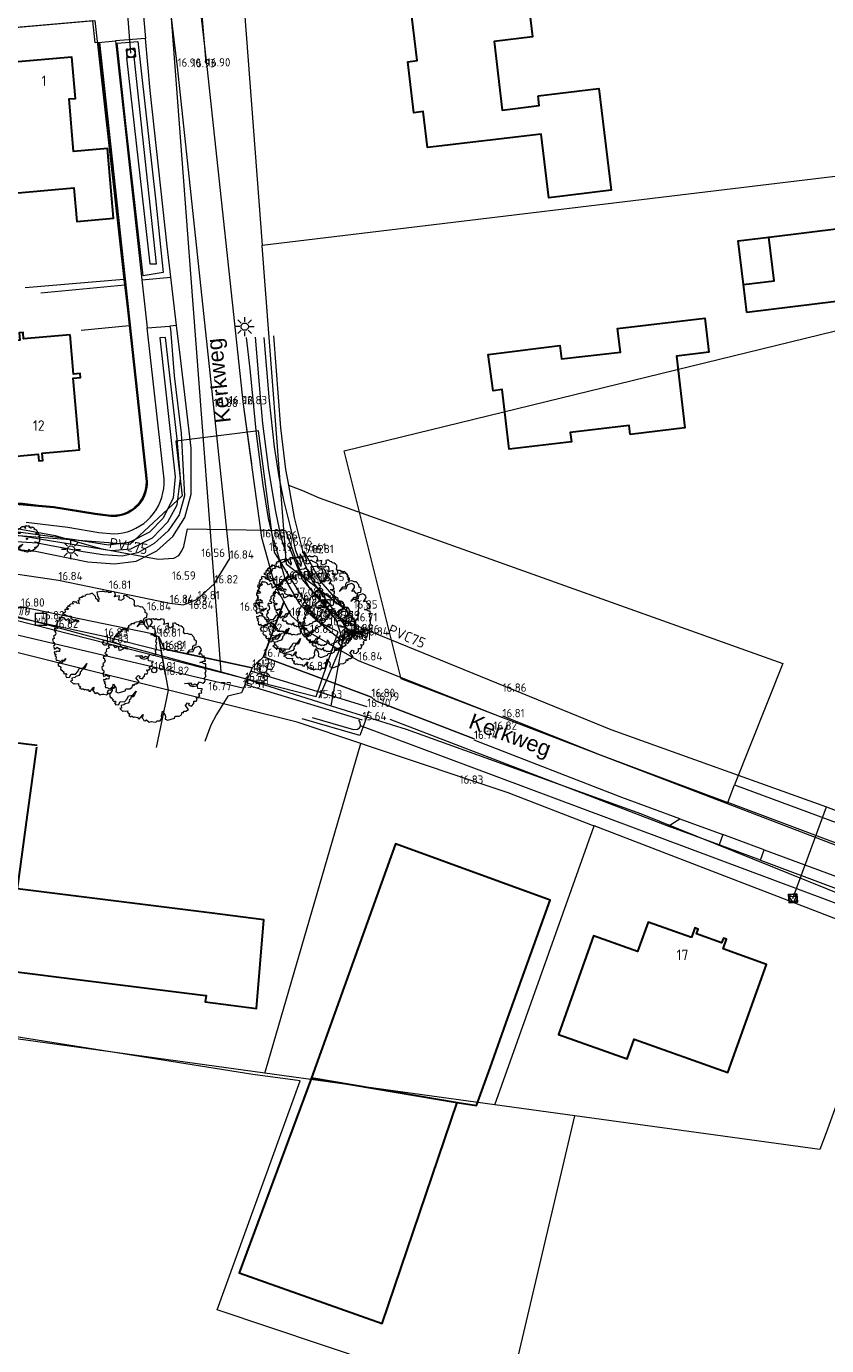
# Model space of a CAD drawing. Header units: metres. Extents: x 174255 to 175175, y 462028 to 462911.
# Tile 91 of 256: x 174774 to 174850, y 462610 to 462736. Entities that reach past the tile are written whole.
import ezdxf
from ezdxf.enums import TextEntityAlignment as Align
from ezdxf.lldxf.tags import DXFTag

# ---------------------------------------------------------------- set-up
doc = ezdxf.new("R2010")
doc.units = ezdxf.units.M
doc.linetypes.add('RI-HWA', pattern=[7.4, 5, -2.4])
for name, color, linetype, lineweight in [('B-ME-AL-PEIL_MAAIVELD-T20', 8, 'Continuous', 20), ('B-ME-GR-BOOM-S', 8, 'Continuous', 20), ('B-ME-GR-HAAG-G', 8, 'GR-HAAG1', 20), ('B-ME-IE-MEUBILAIR_WEGMEUBILAIR_VERKEERSBORD-S', 8, 'Continuous', 25), ('B-ME-OG-BEBOUWING_BIJGEBOUW-G', 8, 'Continuous', 30), ('B-ME-OG-BEBOUWING_HOOFDGEBOUW-G', 8, 'Continuous', 30), ('B-ME-VH-VERHARDING_ASFALT-G', 8, 'Continuous', 20), ('B-ME-WH-DUIKER-G', 8, 'Continuous', 20), ('B-ME-WH-WATERGANG_SLOOT_BODEM-G', 8, 'Continuous', 20), ('B-ME-WH-WATERGANG_SLOOT_INSTEEK-G', 8, 'Continuous', 20), ('B-WE-GR-BOOM-S', 8, 'Continuous', 20), ('B-WE-IE-MEUBILAIR_WEGMEUBILAIR-LICHTMAST-S', 8, 'Continuous', 20), ('B-WE-OG-BEBOUWING-G', 8, 'Continuous', 30), ('B-WE-OG-BEBOUWING_HUISNUMMER-T20', 8, 'Continuous', 20), ('B-WE-OG-STRAATNAAM-T30', 8, 'Continuous', 20), ('B-WE-OG-TERREIN_AGRARISCH-G', 8, 'Continuous', 20), ('B-WE-OG-TERREIN_ERF-G', 8, 'Continuous', 20), ('B-WE-OG-TERREIN_GROEN-G', 8, 'Continuous', 20), ('B-WE-OG-WEG_VERHARD_GESLOTEN -G', 8, 'Continuous', 20), ('B-WE-OG-WEG_VERHARD_OPEN -G', 8, 'Continuous', 20), ('B-WE-RI-HWA_RIOOLPUT_INSPECTIEPUT-S', 8, 'RI-HWA', 20), ('B-WE-RI-PERSLEIDING-G', 8, 'RI-PERS', 20), ('B-WE-RI-PERSLEIDING_RIOOLPUT_POMPPUT-S', 8, 'Continuous', 20), ('B-WE-VH-KANTOPSLUITING_ACHTERKANTBAND-G', 252, 'Continuous', 25), ('B-WE-WH-DUIKER-G', 8, 'Continuous', 20), ('B-WE-WH-WATERGANG_SLOOT_BODEM-G', 8, 'Continuous', 20), ('B-WE-WH-WATERGANG_SLOOT_INSTEEK-G', 8, 'Continuous', 20), ('B-XX-KG-GRENS_PERCEEL-G', 213, 'Continuous', 20), ('N-WE-AL-WERKGRENS-G', 173, 'AL-WERKGRENS', 20)]:
    doc.layers.add(name, color=color, linetype=linetype, lineweight=lineweight)
doc.layers.add('B-WE-RI-PERSLEIDING-T20', color=8, linetype='Continuous')
doc.layers.add('N-WE-VH-MATERIAALGRENS-G', color=15, linetype='Continuous')
doc.styles.add('NLCS-ISO', font='NLCS-ISO.ttf')
doc.styles.add('NLCS-ISO-M500-T20', font='NLCS-ISO.ttf', dxfattribs={"height": 1})
doc.styles.add('NLCS-ISO-M500-T30', font='NLCS-ISO.ttf', dxfattribs={"height": 1.5})
doc.styles.get("Standard").update_dxf_attribs({"font": 'isocpeur.ttf'})
doc.linetypes.add('AL-WERKGRENS', pattern='A,10,[106,Afdeling.shx,S=1,R=0,X=0,Y=0],-2', length=12)
doc.linetypes.add('GR-HAAG1', pattern='A,6,[176,NLCS.SHX,S=0.125,R=0,X=0,Y=0],-2', length=8)
tags = doc.linetypes.add('RI-PERS', pattern='A,7,-2,["P",Standard,S=1.8,R=0,X=-0.5,Y=-0.9],-2,7,-2,[102,NLCS.SHX,S=1,R=180,X=0,Y=0],-2', length=22).pattern_tags.tags
tags[6] = DXFTag(74, 10)

# ---------------------------------------------------------------- blocks, each defined once
blk = doc.blocks.new('B-SRI-PUT_POMPPUT-SO')
at = {"lineweight": -3, "flags": 128}
blk.add_lwpolyline([(-2, -2), (2, -2), (2, 2), (-2, 2)], close=True, dxfattribs=at)
at = {"ltscale": 0.1, "flags": 128}
blk.add_lwpolyline([(-1.74, -0.98), (0, 2), (1.74, -0.98)], close=True, dxfattribs=at)
at = {"lineweight": -3}
blk.add_circle((0, 0), 2, dxfattribs=at)
blk = doc.blocks.new('B-SRI-PUT_VWA-SO')
at = {"flags": 128}
blk.add_lwpolyline([(-2, 2), (2, 2), (2, -2), (-2, -2)], close=True, dxfattribs=at)
at = {"lineweight": -3, "flags": 128}
blk.add_lwpolyline([(2, -2), (2, 2), (-2, 2), (-2, -2)], close=True, dxfattribs=at)
at = {"lineweight": -3}
blk.add_circle((0, 0), 2, dxfattribs=at)
blk = doc.blocks.new('boom')
blk.add_lwpolyline([(-0.306, 1.961), (-0.368, 2.058), (-0.435, 2.112), (-0.463, 2.207), (-0.553, 2.308), (-0.621, 2.376), (-0.727, 2.32), (-0.864, 2.305), (-0.973, 2.267), (-0.946, 2.228), (-1.009, 2.216), (-1.034, 2.222), (-1.086, 2.235), (-1.118, 2.198), (-1.085, 2.17), (-1.135, 2.17), (-1.165, 2.165), (-1.249, 2.129), (-1.214, 2.084), (-1.238, 2.046), (-1.295, 2.022), (-1.272, 1.977), (-1.266, 1.907), (-1.229, 1.873), (-1.33, 1.894), (-1.364, 1.911), (-1.358, 1.967), (-1.424, 1.937), (-1.482, 1.941), (-1.494, 1.977), (-1.573, 1.911), (-1.514, 1.868), (-1.571, 1.86), (-1.616, 1.843), (-1.638, 1.866), (-1.702, 1.804), (-1.68, 1.732), (-1.763, 1.769), (-1.851, 1.663), (-1.746, 1.645), (-1.784, 1.578), (-1.855, 1.599), (-1.919, 1.596), (-1.901, 1.476), (-1.89, 1.472), (-1.943, 1.437), (-2.007, 1.451), (-2.028, 1.401), (-1.919, 1.352), (-1.795, 1.296), (-1.625, 1.267), (-1.636, 1.168), (-1.59, 1.14), (-1.505, 1.094), (-1.41, 1.112), (-1.304, 1.077), (-1.262, 1.006), (-1.35, 1.02), (-1.417, 1.059), (-1.474, 1.024), (-1.661, 0.925), (-1.707, 1.101), (-1.753, 1.144), (-1.862, 1.073), (-1.94, 1.179), (-2.021, 1.207), (-2.113, 1.207), (-2.158, 1.234), (-2.208, 1.146), (-2.162, 1.112), (-2.18, 1.055), (-2.212, 1.041), (-2.265, 1.033), (-2.306, 0.96), (-2.286, 0.9), (-2.335, 0.851), (-2.364, 0.826), (-2.236, 0.72), (-2.282, 0.678), (-2.353, 0.66), (-2.42, 0.699), (-2.441, 0.586), (-2.424, 0.579), (-2.374, 0.568), (-2.385, 0.505), (-2.357, 0.473), (-2.374, 0.374), (-2.466, 0.304), (-2.427, 0.237), (-2.438, 0.201), (-2.508, 0.152), (-2.487, 0.025), (-2.448, 0.011), (-2.416, -0.03), (-2.416, -0.106), (-2.443, -0.123), (-2.461, -0.177), (-2.438, -0.234), (-2.434, -0.297), (-2.398, -0.283), (-2.323, -0.243), (-2.296, -0.208), (-2.247, -0.266), (-2.163, -0.274), (-2.171, -0.412), (-2.219, -0.422), (-2.296, -0.394), (-2.347, -0.449), (-2.426, -0.437), (-2.417, -0.522), (-2.345, -0.554), (-2.394, -0.611), (-2.349, -0.64), (-2.333, -0.71), (-2.356, -0.767), (-2.336, -0.825), (-2.272, -0.825), (-2.11, -0.89), (-2.05, -0.829), (-1.946, -0.822), (-1.868, -0.756), (-1.955, -0.876), (-2.026, -0.876), (-2.085, -0.967), (-2.197, -0.946), (-2.251, -1.03), (-2.215, -1.113), (-2.147, -1.127), (-2.12, -1.183), (-2.127, -1.255), (-2.094, -1.306), (-2.061, -1.302), (-2.033, -1.348), (-2.006, -1.374), (-1.983, -1.367), (-1.962, -1.403), (-1.997, -1.424), (-1.953, -1.481), (-1.882, -1.474), (-1.851, -1.476), (-1.845, -1.524), (-1.87, -1.536), (-1.895, -1.555), (-1.843, -1.651), (-1.701, -1.637), (-1.625, -1.496), (-1.42, -1.506), (-1.305, -1.364), (-1.232, -1.225), (-1.027, -1.195), (-0.934, -1.083), (-0.871, -0.99), (-0.948, -1.181), (-1.013, -1.263), (-1.101, -1.266), (-1.142, -1.378), (-1.196, -1.405), (-1.185, -1.473), (-1.253, -1.566), (-1.395, -1.61), (-1.449, -1.652), (-1.586, -1.684), (-1.573, -1.806), (-1.652, -1.831), (-1.513, -1.953), (-1.464, -1.942), (-1.39, -1.959), (-1.264, -1.937), (-1.274, -2.008), (-1.235, -2.069), (-1.186, -2.065), (-1.18, -2.117), (-1.22, -2.165), (-1.117, -2.22), (-1.092, -2.199), (-1.051, -2.2), (-0.996, -2.244), (-0.95, -2.22), (-0.889, -2.242), (-0.82, -2.253), (-0.803, -2.226), (-0.774, -2.286), (-0.778, -2.307), (-0.7, -2.313), (-0.656, -2.253), (-0.548, -2.129), (-0.536, -2.119), (-0.558, -2.244), (-0.597, -2.263), (-0.551, -2.31), (-0.496, -2.403), (-0.445, -2.42), (-0.374, -2.376), (-0.241, -2.488), (-0.139, -2.448), (-0.054, -2.458), (0.079, -2.488), (0.143, -2.414), (0.279, -2.41), (0.36, -2.285), (0.345, -2.174), (0.378, -2.06), (0.398, -1.962), (0.464, -2.078), (0.52, -2.139), (0.537, -2.233), (0.512, -2.34), (0.649, -2.392), (0.966, -2.288), (1, -2.2), (1.182, -2.196), (1.293, -2.127), (1.326, -1.996), (1.392, -2.04), (1.416, -1.957), (1.509, -1.957), (1.632, -1.867), (1.476, -1.669), (1.524, -1.633), (1.587, -1.556), (1.665, -1.591), (1.632, -1.675), (1.776, -1.718), (1.89, -1.594), (1.896, -1.48), (2.008, -1.48), (2.048, -1.413), (2.001, -1.286), (2.093, -1.311), (2.13, -1.261), (2.173, -1.221), (2.115, -1.149), (2.183, -1.097), (2.272, -1.07), (2.24, -0.943), (2.305, -0.92), (2.292, -0.893), (2.081, -0.866), (2.068, -0.739), (1.854, -0.791), (1.745, -0.756), (1.657, -0.644), (1.451, -0.639), (1.737, -0.604), (1.796, -0.689), (1.868, -0.692), (1.928, -0.642), (2.059, -0.701), (2.16, -0.545), (2.316, -0.611), (2.398, -0.567), (2.429, -0.488), (2.404, -0.359), (2.471, -0.297), (2.466, -0.241), (2.431, -0.135), (2.459, -0.065), (2.481, -0.007), (2.426, 0.037), (2.442, 0.142), (2.47, 0.191), (2.459, 0.307), (2.381, 0.305), (2.265, 0.379), (2.183, 0.379), (2.359, 0.432), (2.445, 0.432), (2.431, 0.49), (2.38, 0.684), (2.326, 0.664), (2.275, 0.75), (2.232, 0.785), (2.131, 0.758), (2.255, 0.957), (2.248, 1.027), (2.201, 1.097), (2.107, 1.144), (1.916, 1.078), (1.877, 0.961), (1.83, 0.871), (1.67, 0.887), (1.534, 0.766), (1.698, 0.984), (1.819, 0.988), (1.846, 1.152), (1.901, 1.199), (1.998, 1.222), (2.017, 1.395), (1.921, 1.451), (1.912, 1.565), (1.781, 1.717), (1.703, 1.707), (1.57, 1.761), (1.462, 1.741), (1.394, 1.825), (1.413, 1.903), (1.408, 2.006), (1.348, 2.066), (1.28, 2.106), (1.188, 2.124), (1.164, 2.17), (1.084, 2.192), (1.018, 2.25), (0.943, 2.259), (0.878, 2.242), (0.903, 2.124), (0.864, 2.085), (0.746, 2.021), (0.662, 2.06), (0.684, 2.248), (0.437, 2.192), (0.495, 2.286), (0.471, 2.423), (0.319, 2.457), (0.279, 2.413), (0.157, 2.413), (0.083, 2.462), (0.029, 2.418), (-0.057, 2.455), (-0.162, 2.452), (-0.386, 2.425), (-0.359, 2.258), (-0.299, 2.118), (-0.306, 1.961)])
blk.add_circle((0, 0), 0.12)
blk = doc.blocks.new('Lichtmast bestaand')
for p, q in [((-0.45, 0), (-0.9, 0)), ((-0.32, 0.32), (-0.64, 0.64)), ((0, 0.45), (0, 0.9)), ((0.32, 0.32), (0.64, 0.64)), ((0.45, 0), (0.9, 0)), ((-0.32, -0.32), (-0.64, -0.64)), ((0, -0.9), (0, -0.45)), ((0.32, -0.32), (0.64, -0.64))]:
    blk.add_line(p, q)
blk.add_circle((0, 0), 0.35)
blk = doc.blocks.new('SIE-WEG_VERKEERSBORD-SO')
at = {"color": 0, "linetype": 'ByBlock', "lineweight": 18}
blk.add_lwpolyline([(-1.125, -1.125), (1.125, -1.125), (1.125, 1.125), (-1.125, 1.125)], close=True, dxfattribs=at)
at = {"color": 0, "linetype": 'ByBlock', "lineweight": 18, "style": 'NLCS-ISO'}
blk.add_text('vb', height=1.5, dxfattribs=at).set_placement((0, 0), align=Align.MIDDLE_CENTER)

msp = doc.modelspace()

# ---------------------------------------------------------------- linework, layer by layer
at = {"layer": 'B-ME-GR-HAAG-G', "ltscale": 0.5}
msp.add_lwpolyline([(174786.869, 462674.477), (174786.47, 462676.773), (174781.018, 462678.15), (174771.697, 462680.152), (174768.865, 462678.63)], dxfattribs=at)
at = {"layer": 'B-ME-OG-BEBOUWING_BIJGEBOUW-G'}
msp.add_lwpolyline([(174842.471, 462709.124), (174842.135, 462711.805), (174845.087, 462712.165), (174844.568, 462716.356), (174858.451, 462718.077), (174859.302, 462711.209)], close=True, dxfattribs=at)
msp.add_lwpolyline([(174842.135, 462711.805), (174841.619, 462716.003), (174844.568, 462716.356)], dxfattribs=at)
at = {"layer": 'B-ME-OG-BEBOUWING_HOOFDGEBOUW-G'}
for points in [[(174822.503, 462729.858), (174828.31, 462730.558), (174829.483, 462720.826), (174823.528, 462720.113), (174822.798, 462726.205), (174811.931, 462724.909), (174811.512, 462728.35), (174810.621, 462728.242), (174810.038, 462733.114), (174810.937, 462733.222), (174810.294, 462738.494), (174815.681, 462739.143), (174815.526, 462740.422), (174821.29, 462741.117), (174821.968, 462735.493), (174818.284, 462735.049), (174819.075, 462728.484), (174822.615, 462728.929)], [(174831.304, 462697.479), (174831.2, 462698.347), (174825.58, 462697.673), (174825.687, 462696.784), (174819.73, 462696.07), (174819.075, 462701.767), (174818.191, 462701.648), (174817.721, 462705.132), (174824.571, 462705.98), (174824.728, 462704.709), (174830.365, 462705.355), (174830.098, 462707.619), (174838.444, 462708.601), (174838.833, 462705.345), (174835.725, 462704.973), (174836.546, 462698.102)]]:
    msp.add_lwpolyline(points, close=True, dxfattribs=at)
msp.add_lwpolyline([(174774.61, 462667.731), (174763.583, 462669.073), (174762.485, 462659.982)], dxfattribs=at)
at = {"layer": 'B-ME-VH-VERHARDING_ASFALT-G'}
for points in [[(174787.784, 462758.802), (174790.833, 462732.66), (174794.312, 462700.357), (174796.037, 462687.632), (174797.279, 462683.175), (174798.878, 462680.131), (174800.694, 462678.497), (174805.296, 462675.872), (174819.095, 462670.428)], [(174769.7, 462684.572), (174776.631, 462683.539), (174787.275, 462681.348), (174788.577, 462681.182), (174789.943, 462681.713), (174791.549, 462683.227), (174793.008, 462685.6), (174791.481, 462700.1), (174788.015, 462732.637), (174784.945, 462757.732)], [(174790.833, 462732.66), (174794.312, 462700.357), (174795.078, 462694.71)], [(174798.251, 462681.324), (174798.878, 462680.131), (174800.694, 462678.497), (174805.296, 462675.872), (174819.095, 462670.428)], [(174816.378, 462668.358), (174806.962, 462672.018), (174806.563, 462672.366), (174796.23, 462676.21)]]:
    msp.add_lwpolyline(points, dxfattribs=at)
at = {"layer": 'B-ME-VH-VERHARDING_ASFALT-G', "color": 1}
msp.add_lwpolyline([(174617.934, 462650.901), (174623.767, 462652.004), (174644.167, 462655.849), (174688.519, 462664.96), (174693.627, 462665.986), (174714.16, 462671.14), (174742.53, 462678.047), (174756.701, 462681.338), (174761.442, 462681.77), (174762.85, 462681.623), (174763.213, 462681.272), (174768.584, 462680.749), (174771.51, 462680.2), (174773.048, 462681.013), (174785.605, 462678.436), (174786.228, 462678.132), (174786.771, 462676.955), (174795.168, 462675.165), (174796.23, 462676.21), (174806.563, 462672.366), (174806.962, 462672.018), (174816.378, 462668.358)], dxfattribs=at)
at = {"layer": 'B-ME-WH-DUIKER-G', "ltscale": 0.4}
msp.add_line((174803.999, 462678.024), (174801.518, 462672.253), dxfattribs=at)
at = {"layer": 'B-ME-WH-WATERGANG_SLOOT_BODEM-G'}
msp.add_line((174805.713, 462670.148), (174794.468, 462673.566), dxfattribs=at)
msp.add_lwpolyline([(174799.723, 462686.107), (174800.937, 462683.424), (174804.453, 462678.562), (174804.147, 462678.056), (174803.717, 462678.099), (174803.185, 462679.786), (174799.974, 462683.594), (174798.662, 462686.842)], dxfattribs=at)
at = {"layer": 'B-ME-WH-WATERGANG_SLOOT_INSTEEK-G'}
for points in [[(174797.211, 462687.428), (174798.316, 462683.617), (174799.653, 462681.318), (174800.907, 462680.087), (174803.539, 462677.894), (174804.416, 462677.814), (174805.088, 462678.463), (174805.061, 462679.602), (174801.69, 462683.449), (174800.142, 462686.286)], [(174806.157, 462671.422), (174795.021, 462674.827), (174794.471, 462673.566)]]:
    msp.add_lwpolyline(points, dxfattribs=at)
at = {"layer": 'B-WE-OG-BEBOUWING-G'}
for points in [[(174772.777, 462720.591), (174778.106, 462721.066), (174778.393, 462717.838), (174781.886, 462718.15), (174781.31, 462724.82), (174778.082, 462724.542), (174777.649, 462729.563), (174778.257, 462729.615), (174777.916, 462733.561), (174771.669, 462733.021)], [(174777.751, 462707.007), (174773.299, 462706.61), (174773.243, 462707.238), (174772.864, 462707.204), (174772.927, 462706.497), (174770.388, 462706.27), (174770.997, 462699.428), (174770.3, 462699.365), (174770.334, 462698.987), (174770.961, 462699.043), (174771.297, 462695.278), (174774.703, 462695.581), (174774.759, 462694.954), (174775.138, 462694.987), (174775.075, 462695.695), (174778.651, 462696.013), (174778.041, 462702.856), (174778.748, 462702.919), (174778.714, 462703.298), (174778.087, 462703.242), (174777.751, 462707.007)], [(174773.666, 462661.101), (174774.556, 462667.572)], [(174762.311, 462660.008), (174766.067, 462659.495), (174765.485, 462654.813), (174761.5, 462655.375), (174760.6, 462647.6), (174790.175, 462643.9), (174790.753, 462643.828), (174790.674, 462643.218), (174795.585, 462642.577), (174796.274, 462651.068), (174791.075, 462651.725), (174772.732, 462654.043), (174773.666, 462661.101)], [(174814.761, 462633.583), (174816.623, 462633.316), (174817.914, 462636.925), (174819.616, 462641.685), (174823.642, 462652.944), (174808.856, 462658.341), (174800.833, 462635.943), (174814.761, 462633.583)], [(174837.164, 462649.361), (174833.02, 462650.84), (174832.015, 462648.024), (174827.814, 462649.523), (174824.453, 462640.105), (174831.026, 462637.759), (174831.699, 462639.643), (174840.637, 462636.452), (174844.331, 462646.803), (174840.187, 462648.282), (174840.52, 462649.214), (174840.219, 462649.322), (174840.054, 462648.86), (174837.633, 462649.724), (174837.798, 462650.186), (174837.497, 462650.293), (174837.164, 462649.361)], [(174800.833, 462635.943), (174793.918, 462617.297), (174807.588, 462612.481), (174814.761, 462633.583)]]:
    msp.add_lwpolyline(points, dxfattribs=at)
at = {"layer": 'B-WE-OG-TERREIN_AGRARISCH-G'}
for points in [[(174797.205, 462706.91), (174797.863, 462698.116), (174798.342, 462694.128), (174798.619, 462692.624), (174799.982, 462692.112), (174801.564, 462691.409), (174845.89, 462675.587), (174841.29, 462663.987), (174868.712, 462653.792)], [(174865.177, 462597.747), (174848.425, 462604.546), (174843.748, 462606.226), (174834.848, 462568.435), (174834.43, 462568.344), (174823.979, 462564.772), (174813.925, 462561.729), (174809.03, 462562.126), (174812.47, 462574.562), (174814.484, 462582.755), (174801.029, 462586.27), (174806.907, 462608.717), (174791.811, 462613.781), (174799.736, 462635.659), (174795.205, 462636.277), (174772.385, 462639.914)]]:
    msp.add_lwpolyline(points, dxfattribs=at)
at = {"layer": 'B-WE-OG-TERREIN_ERF-G'}
for points in [[(174798.619, 462692.624), (174799.187, 462689.536), (174799.982, 462686.343), (174800.378, 462685.4)], [(174819.1, 462670.558), (174828.525, 462666.825), (174840.642, 462662.282), (174841.29, 462663.987)]]:
    msp.add_lwpolyline(points, dxfattribs=at)
at = {"layer": 'B-WE-OG-TERREIN_GROEN-G'}
for points in [[(174788.836, 462755.28), (174790.728, 462733.048)], [(174787.925, 462707.897), (174787.925, 462707.897), (174787.291, 462707.845), (174787.334, 462707.531), (174787.703, 462703.077), (174788.359, 462697.603), (174788.695, 462691.607), (174788.683, 462691.598), (174788.174, 462689.787), (174787.128, 462688.265), (174785.778, 462687.038), (174784.234, 462686.166), (174782.729, 462685.84), (174780.861, 462685.965), (174778.99, 462686.249), (174774.585, 462687.094), (174769.667, 462687.413), (174766.159, 462687.102), (174765.745, 462687.065), (174764.168, 462686.863)], [(174797.187, 462687.491), (174797.133, 462687.687), (174796.73, 462689.449), (174796.199, 462692.643), (174795.573, 462697.545), (174794.953, 462703.747), (174794.618, 462706.758)], [(174856.6, 462656.3), (174840.642, 462662.282)]]:
    msp.add_lwpolyline(points, dxfattribs=at)
at = {"layer": 'B-WE-OG-WEG_VERHARD_GESLOTEN -G'}
msp.add_line((174787.925, 462707.897), (174787.384, 462712.519), dxfattribs=at)
at = {"layer": 'B-WE-OG-WEG_VERHARD_GESLOTEN -G', "flags": 128}
for points in [[(174787.384, 462712.519), (174787.036, 462715.496), (174785.393, 462730.38), (174784.954, 462735.35)], [(174836.065, 462660.728), (174830.5, 462662.775), (174816.373, 462668.257)], [(174844.129, 462657.763), (174844.011, 462657.806), (174840.164, 462659.221)]]:
    msp.add_lwpolyline(points, dxfattribs=at)
at = {"layer": 'B-WE-OG-WEG_VERHARD_GESLOTEN -G'}
msp.add_lwpolyline([(174767.018, 462686.303), (174769.321, 462686.534), (174771.381, 462686.564), (174774.444, 462686.314), (174779.454, 462685.304), (174782, 462685.097), (174784.064, 462685.357), (174786.056, 462686.336), (174787.559, 462687.731), (174788.723, 462689.538), (174789.335, 462691.769), (174789.311, 462696.167), (174788.288, 462704.79), (174787.925, 462707.897)], dxfattribs=at)
at = {"layer": 'B-WE-OG-WEG_VERHARD_OPEN -G'}
for p, q in [((174783.451, 462752.372), (174784.954, 462735.35)), ((174776.998, 462736.784), (174746.617, 462734.133)), ((174784.954, 462735.35), (174782.082, 462735.101)), ((174780.454, 462734.96), (174782.082, 462735.101)), ((174780.454, 462734.96), (174785.011, 462692.985)), ((174780.553, 462734.971), (174785.111, 462692.99)), ((174782.082, 462735.101), (174784.618, 462712.251)), ((174784.618, 462712.251), (174787.384, 462712.519)), ((174774.957, 462711.013), (174782.971, 462711.779)), ((174784.618, 462712.251), (174785.126, 462707.667)), ((174778.807, 462707.463), (174783.392, 462707.901)), ((174784.98, 462692.432), (174784.928, 462692.159)), ((174785.008, 462692.708), (174784.98, 462692.432)), ((174785.011, 462692.985), (174785.008, 462692.708)), ((174785.079, 462692.417), (174785.025, 462692.136)), ((174785.107, 462692.702), (174785.079, 462692.417)), ((174785.111, 462692.99), (174785.107, 462692.702)), ((174784.49, 462691.146), (174784.328, 462690.921)), ((174784.574, 462691.091), (174784.406, 462690.859)), ((174784.633, 462691.384), (174784.49, 462691.146)), ((174784.721, 462691.336), (174784.574, 462691.091)), ((174784.754, 462691.633), (174784.633, 462691.384)), ((174784.846, 462691.594), (174784.721, 462691.336)), ((174784.852, 462691.893), (174784.754, 462691.633)), ((174784.947, 462691.861), (174784.846, 462691.594)), ((174784.928, 462692.159), (174784.852, 462691.893)), ((174785.025, 462692.136), (174784.947, 462691.861)), ((174776.18, 462690.469), (174771.425, 462690.863)), ((174776.192, 462690.568), (174771.428, 462690.963)), ((174780.117, 462689.829), (174776.18, 462690.469)), ((174780.131, 462689.928), (174776.192, 462690.568)), ((174781.637, 462689.632), (174780.117, 462689.829)), ((174781.645, 462689.732), (174780.131, 462689.928)), ((174781.922, 462689.726), (174781.645, 462689.732)), ((174782.199, 462689.744), (174781.922, 462689.726)), ((174782.473, 462689.787), (174782.199, 462689.744)), ((174782.742, 462689.853), (174782.473, 462689.787)), ((174782.77, 462689.757), (174782.493, 462689.689)), ((174783.005, 462689.943), (174782.742, 462689.853)), ((174783.041, 462689.85), (174782.77, 462689.757)), ((174783.258, 462690.055), (174783.005, 462689.943)), ((174783.303, 462689.966), (174783.041, 462689.85)), ((174783.501, 462690.19), (174783.258, 462690.055)), ((174783.553, 462690.104), (174783.303, 462689.966)), ((174783.731, 462690.345), (174783.501, 462690.19)), ((174783.79, 462690.264), (174783.553, 462690.104)), ((174783.946, 462690.519), (174783.731, 462690.345)), ((174784.013, 462690.444), (174783.79, 462690.264)), ((174784.146, 462690.712), (174783.946, 462690.519)), ((174784.218, 462690.643), (174784.013, 462690.444)), ((174784.328, 462690.921), (174784.146, 462690.712)), ((174784.406, 462690.859), (174784.218, 462690.643)), ((174781.924, 462689.626), (174781.637, 462689.632)), ((174782.21, 462689.645), (174781.924, 462689.626)), ((174782.493, 462689.689), (174782.21, 462689.645)), ((174834.946, 462660.031), (174836.065, 462660.728)), ((174836.065, 462660.728), (174840.164, 462659.221)), ((174839.825, 462658.222), (174834.946, 462660.031)), ((174840.164, 462659.221), (174839.825, 462658.222)), ((174843.763, 462656.762), (174839.825, 462658.222)), ((174843.763, 462656.762), (174844.129, 462657.763))]:
    msp.add_line(p, q, dxfattribs=at)
for points in [[(174780.454, 462734.96), (174780.134, 462734.932), (174779.935, 462737.04), (174776.998, 462736.784)], [(174773.546, 462689.104), (174777.521, 462688.609), (174780.483, 462688.112), (174781.926, 462687.964), (174782.365, 462687.996), (174782.799, 462688.068), (174783.225, 462688.177), (174783.639, 462688.324), (174784.039, 462688.506), (174784.421, 462688.724), (174784.783, 462688.974), (174785.121, 462689.256), (174785.432, 462689.566), (174785.715, 462689.903), (174785.967, 462690.264), (174786.186, 462690.645), (174786.371, 462691.044), (174786.519, 462691.458), (174786.63, 462691.884), (174786.703, 462692.318), (174786.737, 462692.756), (174786.732, 462693.196), (174785.126, 462707.667), (174787.291, 462707.845)], [(174834.946, 462660.031), (174834.854, 462660.065), (174808.351, 462670.233)], [(174844.129, 462657.763), (174851.3, 462655.125), (174858.925, 462652.216)], [(174858.925, 462652.216), (174858.541, 462651.21), (174843.794, 462656.75), (174843.763, 462656.762)]]:
    msp.add_lwpolyline(points, dxfattribs=at)
at = {"layer": 'B-WE-OG-WEG_VERHARD_OPEN -G', "flags": 128}
for points in [[(174786.198, 462678.196), (174787.131, 462673.023), (174785.981, 462667.531)], [(174795.168, 462675.165), (174794.127, 462672.778), (174792.83, 462672.453), (174791.741, 462670.698), (174791.213, 462669.692), (174790.619, 462668.125)]]:
    msp.add_lwpolyline(points, dxfattribs=at)
at = {"layer": 'B-WE-RI-PERSLEIDING-G', "ltscale": 0.4}
msp.add_line((174846.867, 462653.12), (174850.068, 462661.884), dxfattribs=at)
for points in [[(174746.821, 462684.054), (174747.011, 462686.561), (174751.877, 462687.758), (174755.512, 462688.569), (174759.043, 462689.139), (174764.414, 462689.563), (174767.933, 462689.041), (174771.136, 462688.784), (174776.309, 462687.81), (174780.645, 462686.563), (174782.546, 462686.218), (174786.165, 462685.562), (174787.675, 462685.655), (174788.13, 462685.89), (174788.436, 462686.342), (174788.619, 462686.772), (174788.977, 462688.45)], [(174788.977, 462688.45), (174798.343, 462688.305), (174799.793, 462684.297), (174800.569, 462682.912), (174801.865, 462681.483), (174802.614, 462680.585), (174804.127, 462679.631), (174806.88, 462678.484), (174829.457, 462669.252), (174850.068, 462661.884)], [(174850.068, 462661.884), (174857.644, 462658.973), (174869.105, 462654.261), (174871.684, 462653.319), (174883.144, 462648.607), (174893.062, 462644.215), (174899.237, 462641.176), (174903.106, 462639.142)]]:
    msp.add_lwpolyline(points, dxfattribs=at)
at = {"layer": 'B-WE-VH-KANTOPSLUITING_ACHTERKANTBAND-G', "flags": 128}
msp.add_lwpolyline([(174786.198, 462678.196), (174786.408, 462677.032), (174795.168, 462675.165), (174796.152, 462676.133)], dxfattribs=at)
at = {"layer": 'B-WE-WH-DUIKER-G'}
for p, q in [((174783.563, 462733.948), (174782.015, 462753.206)), ((174859.793, 462649.324), (174805.508, 462669.62))]:
    msp.add_line(p, q, dxfattribs=at)
msp.add_lwpolyline([(174794.258, 462673.218), (174767.522, 462679.489), (174757.497, 462678.208)], dxfattribs=at)
at = {"layer": 'B-WE-WH-WATERGANG_SLOOT_BODEM-G'}
for points in [[(174785.384, 462713.781), (174786.004, 462713.797), (174783.862, 462733.591), (174783.15, 462733.497), (174785.384, 462713.781)], [(174763.216, 462687.297), (174766.765, 462687.676), (174770.086, 462687.84), (174773.132, 462687.768), (174775.78, 462687.338), (174781.712, 462686.388), (174783.566, 462686.536), (174785.639, 462687.603), (174787.089, 462689.117), (174787.975, 462690.743), (174788.294, 462693.31), (174787.997, 462697.027), (174786.882, 462706.736), (174786.335, 462706.722), (174787.79, 462693.421), (174787.592, 462691.406), (174786.659, 462689.459), (174785.347, 462688.138), (174783.399, 462687.161), (174781.403, 462686.879), (174778.188, 462687.413), (174772.073, 462688.238), (174768.226, 462688.25), (174763.174, 462687.78)], [(174795.447, 462706.778), (174795.946, 462700.676), (174796.131, 462698.517), (174796.722, 462694.089), (174797.388, 462690.102), (174797.883, 462687.657), (174798.376, 462686.155)], [(174799.573, 462685.696), (174799.321, 462686.352), (174798.816, 462688.642), (174798.2, 462691.185), (174797.728, 462693.41), (174797.308, 462696.306), (174796.817, 462700.702), (174796.315, 462706.76)], [(174800.907, 462670.397), (174804.859, 462669.265), (174805.245, 462669.3), (174805.432, 462669.411), (174805.47, 462669.516)], [(174805.47, 462669.516), (174805.508, 462669.62), (174805.496, 462669.951), (174805.362, 462670.171)]]:
    msp.add_lwpolyline(points, dxfattribs=at)
at = {"layer": 'B-WE-WH-WATERGANG_SLOOT_INSTEEK-G'}
msp.add_line((174806.31, 462671.016), (174805.73, 462669.459), dxfattribs=at)
for points in [[(174784.734, 462712.64), (174783.087, 462727.205), (174782.236, 462734.877), (174784.212, 462735.045), (174785.945, 462719.709), (174786.632, 462712.968), (174784.734, 462712.64)], [(174805.73, 462669.459), (174805.438, 462668.676), (174799.937, 462670.278)]]:
    msp.add_lwpolyline(points, dxfattribs=at)
at = {"layer": 'B-XX-KG-GRENS_PERCEEL-G', "flags": 128}
for points in [[(174792.187, 462674.773), (174789.301, 462712.851), (174785.849, 462758.4), (174778.342, 462757.747), (174778.316, 462757.745)], [(174793.398, 462747.69), (174794.075, 462742.5), (174796.115, 462715.583)], [(174771.388, 462736.291), (174780.119, 462737.057), (174782.9, 462712.309)], [(174796.115, 462715.583), (174905.186, 462728.701)], [(174862.542, 462649.03), (174863.516, 462653.39), (174809.39, 462674.122), (174803.964, 462695.903), (174905.897, 462720.795)], [(174796.12, 462715.516), (174796.115, 462715.583)], [(174802.706, 462671.542), (174804.349, 462680.512), (174798.429, 462685.05), (174796.12, 462715.516)], [(174782.9, 462712.309), (174773.465, 462711.484)], [(174782.9, 462712.309), (174783.166, 462709.945), (174784.916, 462693.995)], [(174784.916, 462693.995), (174785.031, 462693.012), (174784.997, 462692.529), (174784.896, 462692.055), (174784.73, 462691.601), (174784.502, 462691.173), (174784.217, 462690.782), (174783.88, 462690.434), (174783.486, 462690.149), (174783.052, 462689.928), (174782.59, 462689.777), (174782.11, 462689.699), (174781.623, 462689.695), (174781.142, 462689.767), (174777.782, 462690.308), (174773.196, 462690.871), (174768.174, 462690.976), (174763.221, 462690.598)], [(174741.885, 462676.718), (174747.829, 462678.194), (174764.896, 462682.167), (174792.187, 462674.773)], [(174805.54, 462667.926), (174799.472, 462669.957), (174764.652, 462678.606), (174761.573, 462677.893)], [(174792.187, 462674.773), (174793.912, 462674.306), (174802.706, 462671.542)], [(174802.706, 462671.542), (174809.875, 462669.289), (174832.299, 462661.239), (174862.542, 462649.03)], [(174796.361, 462636.404), (174796.451, 462636.713), (174805.54, 462667.926)], [(174827.861, 462660.041), (174827.711, 462660.099), (174819.643, 462663.205), (174806.386, 462667.643), (174805.54, 462667.926)], [(174818.372, 462633.372), (174827.861, 462660.041)], [(174856.662, 462648.938), (174855.489, 462649.405), (174827.861, 462660.041)], [(174856.662, 462648.938), (174850.035, 462630.688), (174849.455, 462629.09), (174826.019, 462632.319)], [(174796.361, 462636.404), (174756.607, 462641.881)], [(174818.372, 462633.372), (174796.361, 462636.404)], [(174826.019, 462632.319), (174818.372, 462633.372)], [(174812.52, 462574.936), (174817.036, 462594.134), (174826.019, 462632.319)]]:
    msp.add_lwpolyline(points, dxfattribs=at)
at = {"layer": 'N-WE-AL-WERKGRENS-G', "flags": 128}
msp.add_lwpolyline([(174681.597, 462243.513), (174681.058, 462261.019), (174682.966, 462284.801), (174683.583, 462297.765), (174686.249, 462320.652), (174688.507, 462336.11), (174690.024, 462341.923), (174715.341, 462404.33), (174717.601, 462411.68), (174737.648, 462460.859), (174741.719, 462470.505), (174748.817, 462487.359), (174674.443, 462494.014, 0.0419987), (174666.058, 462494.058), (174643.597, 462492.288, -0.0211984), (174639.362, 462492.134), (174613.916, 462492.29), (174609.223, 462496.26), (174608.958, 462517.183), (174610.596, 462533.728), (174610.954, 462546.926), (174609.538, 462546.926), (174609.558, 462563.215), (174618.404, 462564.584), (174617.882, 462574.521), (174609.659, 462573.696), (174609.196, 462609.694), (174614.486, 462610.527), (174612.971, 462619.974), (174609.088, 462619.531), (174608.927, 462630.616), (174611.938, 462638.324), (174653.335, 462646.137), (174694.682, 462654.971), (174753.656, 462669.694), (174754.237, 462666.581), (174760.415, 462667.388), (174761.852, 462678.247), (174772.339, 462679.778), (174801.269, 462672.42), (174803.391, 462678.615), (174801.391, 462679.594), (174797.277, 462686.229), (174795.775, 462697.827), (174787.849, 462696.846), (174788.459, 462691.593), (174783.455, 462686.955), (174765.026, 462688.379), (174763.024, 462691.272), (174740.983, 462686.156), (174741.964, 462681.481), (174695.587, 462670.341), (174674.215, 462665.295), (174611.437, 462653.073), (174598.865, 462662.135), (174595.022, 462656.913), (174598.266, 462653.801), (174601.563, 462645.066), (174585.184, 462641.559), (174585.846, 462637.588), (174468.106, 462610.771), (174467.256, 462614.569), (174459.445, 462613.028), (174458.95, 462618.394), (174449.12, 462618.046), (174449.29, 462624.91), (174429.951, 462629.368), (174428.413, 462620.577), (174434.372, 462618.909), (174430.641, 462597.257), (174453.023, 462592.796), (174457.787, 462586.572), (174474.779, 462527.663), (174488.396, 462479.396), (174491.179, 462461.426), (174515.964, 462468.21), (174535.677, 462396.051), (174500.834, 462386.521), (174501.862, 462382.661), (174505.484, 462383.699), (174513.387, 462351.317), (174573.09, 462348.625), (174564.864, 462275.155), (174544.951, 462280.682), (174541.171, 462282.433), (174531.995, 462278.877), (174531.51, 462278.619), (174530.322, 462277.987), (174523.197, 462274.196), (174512.77, 462266.76), (174511.323, 462265.728), (174510.321, 462265.106), (174492.908, 462254.307), (174458.682, 462233.081), (174433.018, 462217.34), (174430.678, 462218.394), (174424.184, 462214.138), (174422.654, 462205.201), (174428.021, 462195.994), (174430.582, 462197.274), (174431.829, 462199.589), (174481.464, 462229.381), (174511.746, 462247.996), (174520.108, 462251.917), (174528.993, 462255.045), (174538.389, 462257.274), (174544.528, 462258.292), (174554.322, 462259.261), (174563.593, 462259.191), (174572.865, 462258.166), (174582.161, 462256.149), (174620.668, 462248.404), (174620.813, 462250.715), (174679.071, 462234.3), (174681.597, 462243.513)], format="xyb", dxfattribs=at)
at = {"layer": 'N-WE-VH-MATERIAALGRENS-G'}
msp.add_line((174798.217, 462681.551), (174796.23, 462676.21), dxfattribs=at)

# ---------------------------------------------------------------- block references
at = {"layer": 'B-ME-GR-BOOM-S'}
for p, xscale, yscale in [((174800.439, 462680.942), 2, 2), ((174799.329, 462682.04), 1.5, 1.5), ((174801.537, 462679.957), 2, 2), ((174781.09, 462677.553), 2, 2), ((174785.798, 462674.926), 2, 2)]:
    msp.add_blockref('boom', p, dxfattribs=dict(at, xscale=xscale, yscale=yscale))
for p in [(174799.665, 462681.596), (174801.969, 462679.796), (174802.516, 462679.216)]:
    msp.add_blockref('boom', p, dxfattribs=at)
at = {"layer": 'B-ME-IE-MEUBILAIR_WEGMEUBILAIR_VERKEERSBORD-S', "xscale": 0.5, "yscale": 0.5, "zscale": 0.5}
msp.add_blockref('SIE-WEG_VERKEERSBORD-SO', (174774.955, 462679.796), dxfattribs=at)
at = {"layer": 'B-WE-GR-BOOM-S', "xscale": 0.5, "yscale": 0.5}
msp.add_blockref('boom', (174773.623, 462687.497), dxfattribs=at)
at = {"layer": 'B-WE-IE-MEUBILAIR_WEGMEUBILAIR-LICHTMAST-S'}
for p in [(174794.441, 462707.784), (174777.832, 462686.464), (174796.203, 462675.033)]:
    msp.add_blockref('Lichtmast bestaand', p, dxfattribs=at)
at = {"layer": 'B-WE-RI-HWA_RIOOLPUT_INSPECTIEPUT-S', "xscale": 0.1999999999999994, "yscale": 0.1999999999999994, "zscale": 0.1999999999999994, "rotation": 5.739328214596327}
msp.add_blockref('B-SRI-PUT_VWA-SO', (174783.563, 462733.948), dxfattribs=at)
at = {"layer": 'B-WE-RI-PERSLEIDING_RIOOLPUT_POMPPUT-S', "xscale": 0.2, "yscale": 0.2, "zscale": 0.2, "rotation": 183.8491717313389}
msp.add_blockref('B-SRI-PUT_POMPPUT-SO', (174846.867, 462653.12), dxfattribs=at)

# ---------------------------------------------------------------- texts
at = {"layer": 'B-ME-AL-PEIL_MAAIVELD-T20', "style": 'NLCS-ISO-M500-T20'}
for s, p in [('16.90', (174788.015, 462732.637)), ('16.93', (174789.394, 462732.584)), ('16.90', (174790.833, 462732.66)), ('16.92', (174792.951, 462700.35)), ('16.83', (174794.312, 462700.357)), ('16.88', (174791.481, 462700.1)), ('16.83', (174796.037, 462687.632)), ('16.86', (174797.211, 462687.428)), ('15.76', (174798.662, 462686.842)), ('16.56', (174790.291, 462685.767)), ('16.84', (174793.008, 462685.6)), ('16.79', (174796.755, 462686.325)), ('15.82', (174799.723, 462686.107)), ('16.41', (174800.142, 462686.286)), ('16.81', (174800.84, 462686.125)), ('16.84', (174776.631, 462683.539)), ('16.81', (174781.458, 462682.713)), ('16.59', (174787.483, 462683.587)), ('16.82', (174791.549, 462683.227)), ('16.85', (174797.279, 462683.175)), ('16.85', (174798.316, 462683.617)), ('15.81', (174799.974, 462683.594)), ('15.70', (174800.312, 462683.767)), ('15.83', (174800.937, 462683.424)), ('16.45', (174801.69, 462683.449)), ('16.84', (174787.275, 462681.348)), ('16.81', (174789.943, 462681.713)), ('17.08', (174799.329, 462682.04)), ('16.97', (174799.665, 462681.596)), ('16.77', (174771.51, 462680.2)), ('16.79', (174771.697, 462680.152)), ('16.80', (174773.048, 462681.013)), ('16.84', (174785.087, 462680.661)), ('16.83', (174788.577, 462681.182)), ('16.84', (174789.162, 462680.783)), ('16.85', (174794.018, 462680.614)), ('16.83', (174798.878, 462680.131)), ('16.94', (174799.653, 462681.318)), ('16.89', (174800.439, 462680.942)), ('16.85', (174800.907, 462680.087)), ('16.85', (174804.859, 462680.826)), ('16.82', (174774.955, 462679.796)), ('16.82', (174776.278, 462678.978)), ('16.88', (174801.537, 462679.957)), ('16.87', (174801.969, 462679.796)), ('16.92', (174802.516, 462679.216)), ('15.79', (174803.185, 462679.786)), ('16.71', (174805.061, 462679.602)), ('16.83', (174781.018, 462678.15)), ('16.81', (174785.605, 462678.436)), ('16.81', (174786.228, 462678.132)), ('16.82', (174795.769, 462678.593)), ('16.83', (174800.694, 462678.497)), ('16.88', (174803.539, 462677.894)), ('15.90', (174803.717, 462678.099)), ('15.85', (174803.999, 462678.024)), ('15.87', (174804.147, 462678.056)), ('16.81', (174804.416, 462677.814)), ('15.89', (174804.453, 462678.562)), ('16.76', (174805.088, 462678.463)), ('16.84', (174805.916, 462678.246)), ('16.83', (174781.09, 462677.553)), ('16.82', (174786.47, 462676.773)), ('16.81', (174786.771, 462676.955)), ('16.70', (174795.168, 462675.165)), ('16.77', (174796.23, 462676.21)), ('16.84', (174805.296, 462675.872)), ('16.91', (174785.798, 462674.926)), ('16.82', (174786.869, 462674.477)), ('16.70', (174794.491, 462673.907)), ('16.72', (174795.131, 462674.793)), ('16.81', (174800.201, 462674.944)), ('16.77', (174790.961, 462673.002)), ('15.51', (174794.258, 462673.218)), ('15.58', (174794.468, 462673.566)), ('16.86', (174819.102, 462672.872)), ('15.63', (174801.518, 462672.253)), ('16.70', (174806.157, 462671.422)), ('16.80', (174806.563, 462672.366)), ('16.79', (174806.962, 462672.018)), ('15.64', (174805.713, 462670.148)), ('16.81', (174819.095, 462670.428)), ('16.82', (174818.224, 462669.233)), ('16.74', (174816.378, 462668.358)), ('16.83', (174814.991, 462664.075))]:
    msp.add_text(s, height=0.8, dxfattribs=at).set_placement(p)
at = {"layer": 'B-WE-OG-BEBOUWING_HUISNUMMER-T20', "style": 'NLCS-ISO-M500-T20'}
for s, p in [('1', (174775.008, 462730.8)), ('12', (174774.181, 462697.824)), ('17', (174835.735, 462647.216))]:
    msp.add_text(s, height=1, dxfattribs=at).set_placement(p)
at = {"layer": 'B-WE-OG-STRAATNAAM-T30', "color": 7, "char_height": 1.5, "width": 10.5, "attachment_point": 7, "style": 'NLCS-ISO-M500-T30'}
for s, insert, rotation in [('{\\fArial|b0|i0|c0|p34;Kerkweg}', (174793.568, 462698.701), 96.2), ('{\\fArial|b0|i0;Kerkweg}', (174815.588, 462669.033), 339.63714)]:
    msp.add_mtext(s, dxfattribs=dict(at, insert=insert, rotation=rotation))
at = {"layer": 'B-WE-RI-PERSLEIDING-T20', "lineweight": 0, "style": 'NLCS-ISO-M500-T20'}
for rotation, p in [(350.15886, (174781.428, 462686.629)), (337.40937, (174808.058, 462678.422))]:
    msp.add_text('PVC75', height=1, rotation=rotation, dxfattribs=at).set_placement(p)

doc.saveas('drawing.dxf')
